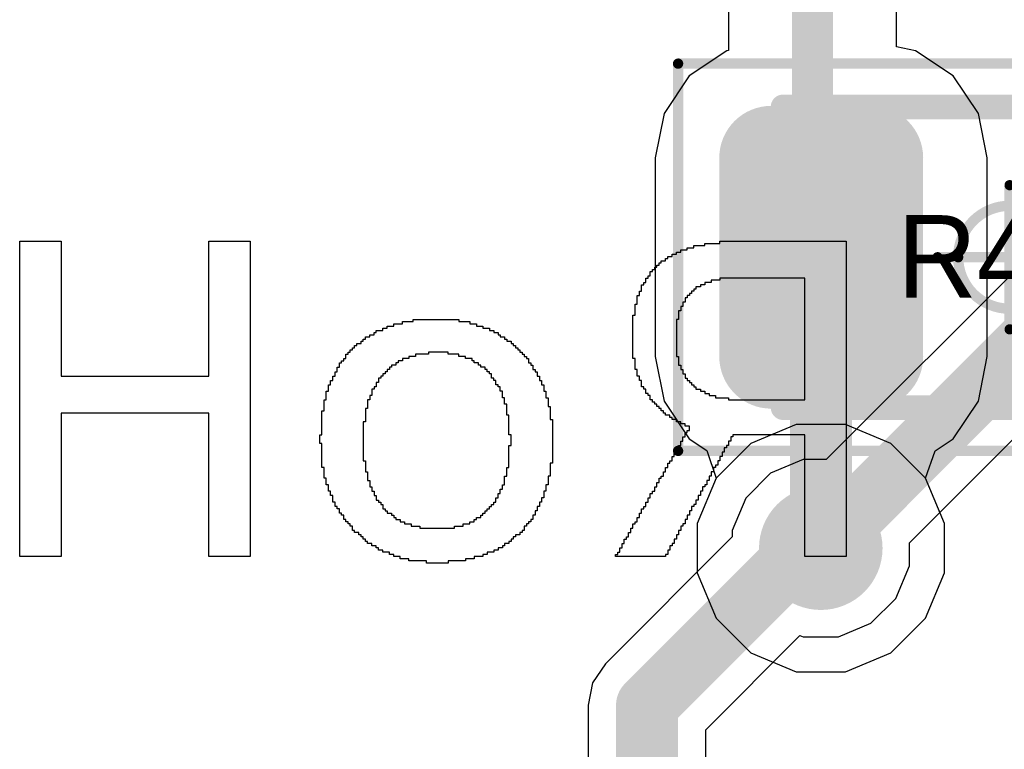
# Model space of a CAD drawing. Header units: millimetres. Extents: x -0.08 to 3.17, y -0.08 to 4.88.
# Tile 219 of 256: x 1.78 to 1.97, y 3.56 to 3.7. Entities that reach past the tile are written whole.
import ezdxf

# ---------------------------------------------------------------- set-up
doc = ezdxf.new("R2010")
doc.units = ezdxf.units.MM
doc.header["$MEASUREMENT"] = 0
for name, color, linetype in [('BottomLayer', 5, 'Continuous'), ('BottomOverlay', 54, 'Continuous'), ('Mechanical13', 56, 'Continuous'), ('Mechanical15', 56, 'Continuous'), ('Mechanical2', 216, 'Continuous'), ('MidLayer1', 16, 'Continuous'), ('MidLayer2', 76, 'Continuous'), ('MultiLayer', 9, 'Continuous'), ('TopLayer', 1, 'Continuous'), ('TopPaste', 8, 'Continuous'), ('TopSolder', 216, 'Continuous'), ('ViaHoleLayer', 16, 'Continuous')]:
    doc.layers.add(name, color=color, linetype=linetype)

# ---------------------------------------------------------------- blocks, each defined once
blk = doc.blocks.new('RES_0805_473')
at = {"layer": 'Mechanical13', "const_width": 0.00472}
for points in [[(-0.04331, -0.02874), (-0.04331, 0.02874)], [(-0.04331, 0.02874), (0.04331, 0.02874)], [(0.04331, -0.02874), (0.04331, 0.02874)], [(-0.04331, -0.02874), (0.04331, -0.02874)]]:
    blk.add_lwpolyline(points, dxfattribs=at)
at = {"layer": 'Mechanical13', "const_width": 0.00236}
for points in [[(-0.04449, 0.02874, 1), (-0.04213, 0.02874, 1)], [(-0.04449, 0.02874, 1), (-0.04213, 0.02874, 1)], [(0.04213, 0.02874, 1), (0.04449, 0.02874, 1)], [(0.04213, 0.02874, 1), (0.04449, 0.02874, 1)], [(-0.04449, -0.02874, 1), (-0.04213, -0.02874, 1)], [(-0.04449, -0.02874, 1), (-0.04213, -0.02874, 1)], [(0.04213, -0.02874, 1), (0.04449, -0.02874, 1)], [(0.04213, -0.02874, 1), (0.04449, -0.02874, 1)]]:
    blk.add_lwpolyline(points, format="xyb", close=True, dxfattribs=at)
at = {"layer": 'Mechanical15', "const_width": 0.00197}
for points in [[(-0.06339, -0.03701), (-0.06339, 0.03701)], [(-0.06339, 0.03701), (0.06339, 0.03701)], [(0.06339, -0.03701), (0.06339, 0.03701)], [(0, -0.01378), (0, 0.01378)], [(-0.01378, 0), (0.01378, 0)], [(-0.06339, -0.03701), (0.06339, -0.03701)]]:
    blk.add_lwpolyline(points, dxfattribs=at)
at = {"layer": 'Mechanical15'}
for points, const_width in [([(-0.06388, 0.03701, 1), (-0.06289, 0.03701, 1)], 0.000984), ([(-0.06388, 0.03701, 1), (-0.06289, 0.03701, 1)], 0.000984), ([(0.06289, 0.03701, 1), (0.06388, 0.03701, 1)], 0.000984), ([(0.06289, 0.03701, 1), (0.06388, 0.03701, 1)], 0.000984), ([(-0.00049, 0.01378, 1), (0.00049, 0.01378, 1)], 0.000984), ([(0.00984, 0, 1), (-0.00984, 0, 1)], 0.00197), ([(-0.01427, 0, 1), (-0.01329, 0, 1)], 0.000984), ([(-0.01033, 0, 1), (-0.00935, 0, 1)], 0.000984), ([(0.00935, 0, 1), (0.01033, 0, 1)], 0.000984), ([(0.01329, 0, 1), (0.01427, 0, 1)], 0.000984), ([(-0.00049, -0.01378, 1), (0.00049, -0.01378, 1)], 0.000984), ([(-0.06388, -0.03701, 1), (-0.06289, -0.03701, 1)], 0.000984), ([(-0.06388, -0.03701, 1), (-0.06289, -0.03701, 1)], 0.000984), ([(0.06289, -0.03701, 1), (0.06388, -0.03701, 1)], 0.000984), ([(0.06289, -0.03701, 1), (0.06388, -0.03701, 1)], 0.000984)]:
    blk.add_lwpolyline(points, format="xyb", close=True, dxfattribs=dict(at, const_width=const_width))
at = {"layer": 'TopLayer', "const_width": 0.00994}
for points in [[(-0.05054, 0.019, 1), (-0.0406, 0.019, 1)], [(-0.03144, 0.019, 1), (-0.0215, 0.019, 1)], [(0.0215, 0.019, 1), (0.03144, 0.019, 1)], [(0.0406, 0.019, 1), (0.05054, 0.019, 1)], [(-0.05054, -0.019, 1), (-0.0406, -0.019, 1)], [(-0.03144, -0.019, 1), (-0.0215, -0.019, 1)], [(0.0215, -0.019, 1), (0.03144, -0.019, 1)], [(0.0406, -0.019, 1), (0.05054, -0.019, 1)]]:
    blk.add_lwpolyline(points, format="xyb", close=True, dxfattribs=at)
at = {"layer": 'TopLayer'}
for points in [[(-0.02647, 0.02894), (-0.04557, 0.02894), (-0.02647, -0.02894), (-0.04557, -0.02894)], [(0.02647, -0.02894), (0.04557, -0.02894), (0.02647, 0.02894), (0.04557, 0.02894)], [(-0.01654, 0.019), (-0.05551, 0.019), (-0.01654, -0.019), (-0.05551, -0.019)], [(0.01654, -0.019), (0.05551, -0.019), (0.01654, 0.019), (0.05551, 0.019)]]:
    blk.add_solid(points, dxfattribs=at)
at = {"layer": 'TopPaste', "const_width": 0.00994}
for points in [[(-0.05054, 0.019, 1), (-0.0406, 0.019, 1)], [(-0.03144, 0.019, 1), (-0.0215, 0.019, 1)], [(0.0215, 0.019, 1), (0.03144, 0.019, 1)], [(0.0406, 0.019, 1), (0.05054, 0.019, 1)], [(-0.05054, -0.019, 1), (-0.0406, -0.019, 1)], [(-0.03144, -0.019, 1), (-0.0215, -0.019, 1)], [(0.0215, -0.019, 1), (0.03144, -0.019, 1)], [(0.0406, -0.019, 1), (0.05054, -0.019, 1)]]:
    blk.add_lwpolyline(points, format="xyb", close=True, dxfattribs=at)
at = {"layer": 'TopPaste'}
for points in [[(-0.02647, 0.02894), (-0.04557, 0.02894), (-0.02647, -0.02894), (-0.04557, -0.02894)], [(0.02647, -0.02894), (0.04557, -0.02894), (0.02647, 0.02894), (0.04557, 0.02894)], [(-0.01654, 0.019), (-0.05551, 0.019), (-0.01654, -0.019), (-0.05551, -0.019)], [(0.01654, -0.019), (0.05551, -0.019), (0.01654, 0.019), (0.05551, 0.019)]]:
    blk.add_solid(points, dxfattribs=at)
at = {"layer": 'TopSolder', "const_width": 0.00994}
for points in [[(-0.05054, 0.019, 1), (-0.0406, 0.019, 1)], [(-0.03144, 0.019, 1), (-0.0215, 0.019, 1)], [(0.0215, 0.019, 1), (0.03144, 0.019, 1)], [(0.0406, 0.019, 1), (0.05054, 0.019, 1)], [(-0.05054, -0.019, 1), (-0.0406, -0.019, 1)], [(-0.03144, -0.019, 1), (-0.0215, -0.019, 1)], [(0.0215, -0.019, 1), (0.03144, -0.019, 1)], [(0.0406, -0.019, 1), (0.05054, -0.019, 1)]]:
    blk.add_lwpolyline(points, format="xyb", close=True, dxfattribs=at)
at = {"layer": 'TopSolder'}
for points in [[(-0.02647, 0.02894), (-0.04557, 0.02894), (-0.02647, -0.02894), (-0.04557, -0.02894)], [(0.02647, -0.02894), (0.04557, -0.02894), (0.02647, 0.02894), (0.04557, 0.02894)], [(-0.01654, 0.019), (-0.05551, 0.019), (-0.01654, -0.019), (-0.05551, -0.019)], [(0.01654, -0.019), (0.05551, -0.019), (0.01654, 0.019), (0.05551, 0.019)]]:
    blk.add_solid(points, dxfattribs=at)

msp = doc.modelspace()

# ---------------------------------------------------------------- linework, layer by layer
at = {"layer": 'BottomLayer'}
for p, q in [((1.9277, 3.62156), (1.91902, 3.61796)), ((1.9371, 3.62156), (1.9277, 3.62156)), ((1.94578, 3.61796), (1.9371, 3.62156)), ((1.91902, 3.61796), (1.91237, 3.61132)), ((1.95243, 3.61132), (1.94578, 3.61796)), ((1.91237, 3.61132), (1.90878, 3.60263)), ((1.95602, 3.60263), (1.95243, 3.61132)), ((1.90878, 3.60263), (1.90878, 3.59324)), ((1.95602, 3.59324), (1.95602, 3.60263)), ((1.90878, 3.59324), (1.91237, 3.58455)), ((1.95243, 3.58455), (1.95602, 3.59324)), ((1.91237, 3.58455), (1.91902, 3.57791)), ((1.94578, 3.57791), (1.95243, 3.58455)), ((1.91902, 3.57791), (1.9277, 3.57431)), ((1.9371, 3.57431), (1.94578, 3.57791)), ((1.9277, 3.57431), (1.9371, 3.57431))]:
    msp.add_line(p, q, dxfattribs=at)
at = {"layer": 'BottomLayer', "const_width": 0.01181}
msp.add_lwpolyline([(1.92649, 3.59793, 1), (1.9383, 3.59793, 1)], format="xyb", close=True, dxfattribs=at)
at = {"layer": 'BottomOverlay'}
for p, q in [((1.77925, 3.59633), (1.77925, 3.65661)), ((1.77925, 3.65661), (1.78715, 3.65661)), ((1.78715, 3.65661), (1.78715, 3.63084)), ((1.81542, 3.63084), (1.81542, 3.65661)), ((1.81542, 3.65661), (1.82332, 3.65661)), ((1.82332, 3.65661), (1.82332, 3.59633)), ((1.90812, 3.65537), (1.90812, 3.65578)), ((1.90812, 3.65578), (1.9102, 3.65578)), ((1.9102, 3.65578), (1.9102, 3.6562)), ((1.9102, 3.6562), (1.91311, 3.6562)), ((1.91311, 3.6562), (1.91311, 3.65661)), ((1.91311, 3.65661), (1.93722, 3.65661)), ((1.93722, 3.65661), (1.93722, 3.61088)), ((1.90313, 3.65329), (1.90313, 3.6537)), ((1.90313, 3.6537), (1.90397, 3.6537)), ((1.90397, 3.6537), (1.90397, 3.65412)), ((1.90397, 3.65412), (1.9048, 3.65412)), ((1.9048, 3.65412), (1.9048, 3.65453)), ((1.9048, 3.65453), (1.90563, 3.65453)), ((1.90563, 3.65453), (1.90563, 3.65495)), ((1.90563, 3.65495), (1.90688, 3.65495)), ((1.90688, 3.65495), (1.90688, 3.65537)), ((1.90688, 3.65537), (1.90812, 3.65537)), ((1.90064, 3.65121), (1.90064, 3.65162)), ((1.90064, 3.65162), (1.90106, 3.65162)), ((1.90106, 3.65162), (1.90106, 3.65204)), ((1.90106, 3.65204), (1.90147, 3.65204)), ((1.90147, 3.65204), (1.90147, 3.65246)), ((1.90147, 3.65246), (1.90189, 3.65246)), ((1.90189, 3.65246), (1.90189, 3.65287)), ((1.90189, 3.65287), (1.90272, 3.65287)), ((1.90272, 3.65287), (1.90272, 3.65329)), ((1.90272, 3.65329), (1.90313, 3.65329)), ((1.89939, 3.64955), (1.89939, 3.64996)), ((1.89939, 3.64996), (1.89981, 3.64996)), ((1.89981, 3.64996), (1.89981, 3.65079)), ((1.89981, 3.65079), (1.90022, 3.65079)), ((1.90022, 3.65079), (1.90022, 3.65121)), ((1.90022, 3.65121), (1.90064, 3.65121)), ((1.89815, 3.64705), (1.89815, 3.6483)), ((1.89815, 3.6483), (1.89856, 3.6483)), ((1.89856, 3.6483), (1.89856, 3.64871)), ((1.89856, 3.64871), (1.89898, 3.64871)), ((1.89898, 3.64871), (1.89898, 3.64955)), ((1.89898, 3.64955), (1.89939, 3.64955)), ((1.90895, 3.64788), (1.90854, 3.64788)), ((1.90854, 3.64788), (1.90854, 3.64747)), ((1.90937, 3.64788), (1.90895, 3.64788)), ((1.9102, 3.6483), (1.90937, 3.6483)), ((1.90937, 3.6483), (1.90937, 3.64788)), ((1.91145, 3.64871), (1.9102, 3.64871)), ((1.9102, 3.64871), (1.9102, 3.6483)), ((1.91311, 3.64913), (1.91145, 3.64913)), ((1.91145, 3.64913), (1.91145, 3.64871)), ((1.92932, 3.64955), (1.91311, 3.64955)), ((1.91311, 3.64955), (1.91311, 3.64913)), ((1.92932, 3.62627), (1.92932, 3.64955)), ((1.89731, 3.64456), (1.89731, 3.64622)), ((1.89731, 3.64622), (1.89773, 3.64622)), ((1.89773, 3.64622), (1.89773, 3.64705)), ((1.89773, 3.64705), (1.89815, 3.64705)), ((1.90729, 3.64622), (1.90688, 3.64622)), ((1.90688, 3.64622), (1.90688, 3.6458)), ((1.90771, 3.64664), (1.90729, 3.64664)), ((1.90729, 3.64664), (1.90729, 3.64622)), ((1.90812, 3.64705), (1.90771, 3.64705)), ((1.90771, 3.64705), (1.90771, 3.64664)), ((1.90854, 3.64747), (1.90812, 3.64747)), ((1.90812, 3.64747), (1.90812, 3.64705)), ((1.8969, 3.64248), (1.8969, 3.64456)), ((1.8969, 3.64456), (1.89731, 3.64456)), ((1.90604, 3.64414), (1.90563, 3.64414)), ((1.90563, 3.64414), (1.90563, 3.64331)), ((1.90646, 3.64497), (1.90604, 3.64497)), ((1.90604, 3.64497), (1.90604, 3.64414)), ((1.90688, 3.6458), (1.90646, 3.6458)), ((1.90646, 3.6458), (1.90646, 3.64497)), ((1.89648, 3.63416), (1.89648, 3.64248)), ((1.89648, 3.64248), (1.8969, 3.64248)), ((1.90563, 3.64331), (1.90521, 3.64331)), ((1.90521, 3.64331), (1.90521, 3.64165)), ((1.84951, 3.63998), (1.84951, 3.6404)), ((1.84951, 3.6404), (1.85075, 3.6404)), ((1.85075, 3.6404), (1.85075, 3.64082)), ((1.85075, 3.64082), (1.85242, 3.64082)), ((1.85242, 3.64082), (1.85242, 3.64123)), ((1.85242, 3.64123), (1.8545, 3.64123)), ((1.8545, 3.64123), (1.8545, 3.64165)), ((1.8545, 3.64165), (1.85865, 3.64165)), ((1.85865, 3.64165), (1.85907, 3.64165)), ((1.85907, 3.64165), (1.86323, 3.64165)), ((1.86323, 3.64165), (1.86323, 3.64123)), ((1.86323, 3.64123), (1.8653, 3.64123)), ((1.8653, 3.64123), (1.8653, 3.64082)), ((1.8653, 3.64082), (1.86655, 3.64082)), ((1.86655, 3.64082), (1.86655, 3.6404)), ((1.86655, 3.6404), (1.8678, 3.6404)), ((1.8678, 3.6404), (1.8678, 3.63998)), ((1.90521, 3.64165), (1.9048, 3.64165)), ((1.9048, 3.64165), (1.9048, 3.63458)), ((1.84618, 3.63832), (1.84618, 3.63874)), ((1.84618, 3.63874), (1.84701, 3.63874)), ((1.84701, 3.63874), (1.84701, 3.63915)), ((1.84701, 3.63915), (1.84743, 3.63915)), ((1.84743, 3.63915), (1.84743, 3.63957)), ((1.84743, 3.63957), (1.84868, 3.63957)), ((1.84868, 3.63957), (1.84868, 3.63998)), ((1.84868, 3.63998), (1.84951, 3.63998)), ((1.8678, 3.63998), (1.86905, 3.63998)), ((1.86905, 3.63998), (1.86905, 3.63957)), ((1.86905, 3.63957), (1.86988, 3.63957)), ((1.86988, 3.63957), (1.86988, 3.63915)), ((1.86988, 3.63915), (1.87071, 3.63915)), ((1.87071, 3.63915), (1.87071, 3.63874)), ((1.87071, 3.63874), (1.87112, 3.63874)), ((1.87112, 3.63874), (1.87112, 3.63832)), ((1.84327, 3.63624), (1.84327, 3.63666)), ((1.84327, 3.63666), (1.84369, 3.63666)), ((1.84369, 3.63666), (1.84369, 3.63707)), ((1.84369, 3.63707), (1.84452, 3.63707)), ((1.84452, 3.63707), (1.84452, 3.63749)), ((1.84452, 3.63749), (1.84493, 3.63749)), ((1.84493, 3.63749), (1.84493, 3.63791)), ((1.84493, 3.63791), (1.84535, 3.63791)), ((1.84535, 3.63791), (1.84535, 3.63832)), ((1.84535, 3.63832), (1.84618, 3.63832)), ((1.87112, 3.63832), (1.87196, 3.63832)), ((1.87196, 3.63832), (1.87196, 3.63791)), ((1.87196, 3.63791), (1.87237, 3.63791)), ((1.87237, 3.63791), (1.87237, 3.63749)), ((1.87237, 3.63749), (1.8732, 3.63749)), ((1.8732, 3.63749), (1.8732, 3.63707)), ((1.8732, 3.63707), (1.87362, 3.63707)), ((1.87362, 3.63707), (1.87362, 3.63666)), ((1.87362, 3.63666), (1.87403, 3.63666)), ((1.87403, 3.63666), (1.87403, 3.63624)), ((1.84161, 3.63416), (1.84161, 3.635)), ((1.84161, 3.635), (1.84202, 3.635)), ((1.84202, 3.635), (1.84202, 3.63541)), ((1.84202, 3.63541), (1.84244, 3.63541)), ((1.84244, 3.63541), (1.84244, 3.63583)), ((1.84244, 3.63583), (1.84286, 3.63583)), ((1.84286, 3.63583), (1.84286, 3.63624)), ((1.84286, 3.63624), (1.84327, 3.63624)), ((1.85741, 3.635), (1.85491, 3.635)), ((1.85491, 3.635), (1.85491, 3.63458)), ((1.86115, 3.63541), (1.85741, 3.63541)), ((1.85741, 3.63541), (1.85741, 3.635)), ((1.86115, 3.635), (1.86115, 3.63541)), ((1.86323, 3.635), (1.86115, 3.635)), ((1.86323, 3.63458), (1.86323, 3.635)), ((1.87403, 3.63624), (1.87445, 3.63624)), ((1.87445, 3.63624), (1.87445, 3.63583)), ((1.87445, 3.63583), (1.87487, 3.63583)), ((1.87487, 3.63583), (1.87487, 3.63541)), ((1.87487, 3.63541), (1.87528, 3.63541)), ((1.87528, 3.63541), (1.87528, 3.635)), ((1.87528, 3.635), (1.8757, 3.635)), ((1.8757, 3.635), (1.8757, 3.63458)), ((1.84036, 3.6325), (1.84036, 3.63333)), ((1.84036, 3.63333), (1.84078, 3.63333)), ((1.84078, 3.63333), (1.84078, 3.63375)), ((1.84078, 3.63375), (1.84119, 3.63375)), ((1.84119, 3.63375), (1.84119, 3.63416)), ((1.84119, 3.63416), (1.84161, 3.63416)), ((1.85117, 3.63292), (1.85034, 3.63292)), ((1.85034, 3.63292), (1.85034, 3.6325)), ((1.85159, 3.63333), (1.85117, 3.63333)), ((1.85117, 3.63333), (1.85117, 3.63292)), ((1.85242, 3.63375), (1.85159, 3.63375)), ((1.85159, 3.63375), (1.85159, 3.63333)), ((1.85366, 3.63416), (1.85242, 3.63416)), ((1.85242, 3.63416), (1.85242, 3.63375)), ((1.85491, 3.63458), (1.85366, 3.63458)), ((1.85366, 3.63458), (1.85366, 3.63416)), ((1.86447, 3.63458), (1.86323, 3.63458)), ((1.86447, 3.63416), (1.86447, 3.63458)), ((1.86572, 3.63416), (1.86447, 3.63416)), ((1.86572, 3.63375), (1.86572, 3.63416)), ((1.86614, 3.63375), (1.86572, 3.63375)), ((1.86614, 3.63333), (1.86614, 3.63375)), ((1.86697, 3.63333), (1.86614, 3.63333)), ((1.86697, 3.63292), (1.86697, 3.63333)), ((1.86738, 3.63292), (1.86697, 3.63292)), ((1.86738, 3.6325), (1.86738, 3.63292)), ((1.8757, 3.63458), (1.87611, 3.63458)), ((1.87611, 3.63458), (1.87611, 3.63416)), ((1.87611, 3.63416), (1.87653, 3.63416)), ((1.87653, 3.63416), (1.87653, 3.63333)), ((1.87653, 3.63333), (1.87694, 3.63333)), ((1.87694, 3.63333), (1.87694, 3.63292)), ((1.87694, 3.63292), (1.87736, 3.63292)), ((1.87736, 3.63292), (1.87736, 3.63209)), ((1.8969, 3.63416), (1.89648, 3.63416)), ((1.8969, 3.63209), (1.8969, 3.63416)), ((1.9048, 3.63458), (1.90521, 3.63458)), ((1.90521, 3.63458), (1.90521, 3.63292)), ((1.90521, 3.63292), (1.90563, 3.63292)), ((1.90563, 3.63292), (1.90563, 3.63209)), ((1.83953, 3.63084), (1.83953, 3.63167)), ((1.83953, 3.63167), (1.83995, 3.63167)), ((1.83995, 3.63167), (1.83995, 3.6325)), ((1.83995, 3.6325), (1.84036, 3.6325)), ((1.84909, 3.63125), (1.84868, 3.63125)), ((1.84868, 3.63125), (1.84868, 3.63084)), ((1.84951, 3.63167), (1.84909, 3.63167)), ((1.84909, 3.63167), (1.84909, 3.63125)), ((1.84992, 3.63209), (1.84951, 3.63209)), ((1.84951, 3.63209), (1.84951, 3.63167)), ((1.85034, 3.6325), (1.84992, 3.6325)), ((1.84992, 3.6325), (1.84992, 3.63209)), ((1.86821, 3.6325), (1.86738, 3.6325)), ((1.86821, 3.63209), (1.86821, 3.6325)), ((1.86863, 3.63209), (1.86821, 3.63209)), ((1.86863, 3.63167), (1.86863, 3.63209)), ((1.86905, 3.63167), (1.86863, 3.63167)), ((1.86905, 3.63125), (1.86905, 3.63167)), ((1.86946, 3.63125), (1.86905, 3.63125)), ((1.86946, 3.63042), (1.86946, 3.63125)), ((1.87736, 3.63209), (1.87778, 3.63209)), ((1.87778, 3.63209), (1.87778, 3.63167)), ((1.87778, 3.63167), (1.87819, 3.63167)), ((1.87819, 3.63167), (1.87819, 3.63084)), ((1.89731, 3.63209), (1.8969, 3.63209)), ((1.89731, 3.63084), (1.89731, 3.63209)), ((1.90563, 3.63209), (1.90604, 3.63209)), ((1.90604, 3.63209), (1.90604, 3.63125)), ((1.90604, 3.63125), (1.90646, 3.63125)), ((1.90646, 3.63125), (1.90646, 3.63042)), ((1.78715, 3.63084), (1.81542, 3.63084)), ((1.83828, 3.62793), (1.83828, 3.62918)), ((1.83828, 3.62918), (1.8387, 3.62918)), ((1.8387, 3.62918), (1.8387, 3.63001)), ((1.8387, 3.63001), (1.83911, 3.63001)), ((1.83911, 3.63001), (1.83911, 3.63084)), ((1.83911, 3.63084), (1.83953, 3.63084)), ((1.84784, 3.62959), (1.84743, 3.62959)), ((1.84743, 3.62959), (1.84743, 3.62876)), ((1.84826, 3.63042), (1.84784, 3.63042)), ((1.84784, 3.63042), (1.84784, 3.62959)), ((1.84868, 3.63084), (1.84826, 3.63084)), ((1.84826, 3.63084), (1.84826, 3.63042)), ((1.86988, 3.63042), (1.86946, 3.63042)), ((1.86988, 3.63001), (1.86988, 3.63042)), ((1.87029, 3.63001), (1.86988, 3.63001)), ((1.87029, 3.62918), (1.87029, 3.63001)), ((1.87071, 3.62918), (1.87029, 3.62918)), ((1.87071, 3.62876), (1.87071, 3.62918)), ((1.87819, 3.63084), (1.87861, 3.63084)), ((1.87861, 3.63084), (1.87861, 3.63001)), ((1.87861, 3.63001), (1.87902, 3.63001)), ((1.87902, 3.63001), (1.87902, 3.62918)), ((1.87902, 3.62918), (1.87944, 3.62918)), ((1.87944, 3.62918), (1.87944, 3.62793)), ((1.89773, 3.63084), (1.89731, 3.63084)), ((1.89773, 3.63001), (1.89773, 3.63084)), ((1.89815, 3.63001), (1.89773, 3.63001)), ((1.89815, 3.62876), (1.89815, 3.63001)), ((1.90646, 3.63042), (1.90688, 3.63042)), ((1.90688, 3.63042), (1.90688, 3.63001)), ((1.90688, 3.63001), (1.90729, 3.63001)), ((1.90729, 3.63001), (1.90729, 3.62959)), ((1.90729, 3.62959), (1.90771, 3.62959)), ((1.90771, 3.62959), (1.90771, 3.62918)), ((1.90771, 3.62918), (1.90812, 3.62918)), ((1.90812, 3.62918), (1.90812, 3.62876)), ((1.83787, 3.62627), (1.83787, 3.62793)), ((1.83787, 3.62793), (1.83828, 3.62793)), ((1.84701, 3.62834), (1.8466, 3.62834)), ((1.8466, 3.62834), (1.8466, 3.6271)), ((1.84743, 3.62876), (1.84701, 3.62876)), ((1.84701, 3.62876), (1.84701, 3.62834)), ((1.87112, 3.62876), (1.87071, 3.62876)), ((1.87112, 3.62793), (1.87112, 3.62876)), ((1.87154, 3.62793), (1.87112, 3.62793)), ((1.87154, 3.62668), (1.87154, 3.62793)), ((1.87944, 3.62793), (1.87985, 3.62793)), ((1.87985, 3.62793), (1.87985, 3.62668)), ((1.89856, 3.62876), (1.89815, 3.62876)), ((1.89856, 3.62834), (1.89856, 3.62876)), ((1.89898, 3.62834), (1.89856, 3.62834)), ((1.89898, 3.62751), (1.89898, 3.62834)), ((1.89939, 3.62751), (1.89898, 3.62751)), ((1.89939, 3.6271), (1.89939, 3.62751)), ((1.90812, 3.62876), (1.90854, 3.62876)), ((1.90854, 3.62876), (1.90854, 3.62834)), ((1.90854, 3.62834), (1.90937, 3.62834)), ((1.90937, 3.62834), (1.90937, 3.62793)), ((1.90937, 3.62793), (1.9102, 3.62793)), ((1.9102, 3.62793), (1.9102, 3.62751)), ((1.9102, 3.62751), (1.91103, 3.62751)), ((1.91103, 3.62751), (1.91103, 3.6271)), ((1.83745, 3.62419), (1.83745, 3.62627)), ((1.83745, 3.62627), (1.83787, 3.62627)), ((1.84618, 3.62627), (1.84577, 3.62627)), ((1.84577, 3.62627), (1.84577, 3.6246)), ((1.8466, 3.6271), (1.84618, 3.6271)), ((1.84618, 3.6271), (1.84618, 3.62627)), ((1.87196, 3.62668), (1.87154, 3.62668)), ((1.87196, 3.62543), (1.87196, 3.62668)), ((1.87237, 3.62543), (1.87196, 3.62543)), ((1.87237, 3.62336), (1.87237, 3.62543)), ((1.87985, 3.62668), (1.88027, 3.62668)), ((1.88027, 3.62668), (1.88027, 3.62502)), ((1.89981, 3.6271), (1.89939, 3.6271)), ((1.89981, 3.62627), (1.89981, 3.6271)), ((1.90022, 3.62627), (1.89981, 3.62627)), ((1.90022, 3.62585), (1.90022, 3.62627)), ((1.90064, 3.62585), (1.90022, 3.62585)), ((1.90064, 3.62543), (1.90064, 3.62585)), ((1.90106, 3.62543), (1.90064, 3.62543)), ((1.90106, 3.62502), (1.90106, 3.62543)), ((1.91103, 3.6271), (1.91228, 3.6271)), ((1.91228, 3.6271), (1.91228, 3.62668)), ((1.91228, 3.62668), (1.91477, 3.62668)), ((1.91477, 3.62668), (1.91477, 3.62627)), ((1.91477, 3.62627), (1.92932, 3.62627)), ((1.81542, 3.62377), (1.78715, 3.62377)), ((1.78715, 3.62377), (1.78715, 3.61047)), ((1.81542, 3.59633), (1.81542, 3.62377)), ((1.83704, 3.61961), (1.83704, 3.62419)), ((1.83704, 3.62419), (1.83745, 3.62419)), ((1.84577, 3.6246), (1.84535, 3.6246)), ((1.84535, 3.6246), (1.84535, 3.62211)), ((1.88027, 3.62502), (1.88069, 3.62502)), ((1.88069, 3.62502), (1.88069, 3.62252)), ((1.90147, 3.62502), (1.90106, 3.62502)), ((1.90147, 3.6246), (1.90147, 3.62502)), ((1.90189, 3.6246), (1.90147, 3.6246)), ((1.90189, 3.62419), (1.90189, 3.6246)), ((1.9023, 3.62419), (1.90189, 3.62419)), ((1.9023, 3.62377), (1.9023, 3.62419)), ((1.90272, 3.62377), (1.9023, 3.62377)), ((1.90272, 3.62336), (1.90272, 3.62377)), ((1.84535, 3.62211), (1.84493, 3.62211)), ((1.84493, 3.62211), (1.84493, 3.61463)), ((1.87279, 3.62336), (1.87237, 3.62336)), ((1.87279, 3.61961), (1.87279, 3.62336)), ((1.88069, 3.62252), (1.8811, 3.62252)), ((1.8811, 3.62252), (1.8811, 3.61421)), ((1.90355, 3.62336), (1.90272, 3.62336)), ((1.90355, 3.62294), (1.90355, 3.62336)), ((1.90397, 3.62294), (1.90355, 3.62294)), ((1.90397, 3.62252), (1.90397, 3.62294)), ((1.9048, 3.62252), (1.90397, 3.62252)), ((1.9048, 3.62211), (1.9048, 3.62252)), ((1.90563, 3.62211), (1.9048, 3.62211)), ((1.90563, 3.62169), (1.90563, 3.62211)), ((1.90646, 3.62169), (1.90563, 3.62169)), ((1.90646, 3.62128), (1.90646, 3.62169)), ((1.83662, 3.61795), (1.83662, 3.61961)), ((1.83662, 3.61961), (1.83704, 3.61961)), ((1.8732, 3.61961), (1.87279, 3.61961)), ((1.8732, 3.61754), (1.8732, 3.61961)), ((1.90729, 3.62128), (1.90646, 3.62128)), ((1.90646, 3.6192), (1.90646, 3.62003)), ((1.90646, 3.62003), (1.90688, 3.62003)), ((1.90688, 3.62003), (1.90688, 3.62045)), ((1.90688, 3.62045), (1.90729, 3.62045)), ((1.90729, 3.62045), (1.90729, 3.62128)), ((1.92932, 3.61961), (1.91561, 3.61961)), ((1.91561, 3.61961), (1.91561, 3.6192)), ((1.92932, 3.59633), (1.92932, 3.61961)), ((1.83704, 3.61795), (1.83662, 3.61795)), ((1.83704, 3.61338), (1.83704, 3.61795)), ((1.90563, 3.61754), (1.90563, 3.61837)), ((1.90563, 3.61837), (1.90604, 3.61837)), ((1.90604, 3.61837), (1.90604, 3.6192)), ((1.90604, 3.6192), (1.90646, 3.6192)), ((1.91519, 3.61837), (1.91477, 3.61837)), ((1.91477, 3.61837), (1.91477, 3.61754)), ((1.91561, 3.6192), (1.91519, 3.6192)), ((1.91519, 3.6192), (1.91519, 3.61837)), ((1.87279, 3.61338), (1.87279, 3.61754)), ((1.87279, 3.61754), (1.8732, 3.61754)), ((1.90438, 3.61546), (1.90438, 3.61629)), ((1.90438, 3.61629), (1.9048, 3.61629)), ((1.9048, 3.61629), (1.9048, 3.61712)), ((1.9048, 3.61712), (1.90521, 3.61712)), ((1.90521, 3.61712), (1.90521, 3.61754)), ((1.90521, 3.61754), (1.90563, 3.61754)), ((1.91394, 3.61629), (1.91353, 3.61629)), ((1.91353, 3.61629), (1.91353, 3.61546)), ((1.91436, 3.61712), (1.91394, 3.61712)), ((1.91394, 3.61712), (1.91394, 3.61629)), ((1.91477, 3.61754), (1.91436, 3.61754)), ((1.91436, 3.61754), (1.91436, 3.61712)), ((1.84493, 3.61463), (1.84535, 3.61463)), ((1.84535, 3.61463), (1.84535, 3.61255)), ((1.8811, 3.61421), (1.88069, 3.61421)), ((1.88069, 3.61421), (1.88069, 3.61172)), ((1.90313, 3.61338), (1.90313, 3.61421)), ((1.90313, 3.61421), (1.90355, 3.61421)), ((1.90355, 3.61421), (1.90355, 3.61463)), ((1.90355, 3.61463), (1.90397, 3.61463)), ((1.90397, 3.61463), (1.90397, 3.61546)), ((1.90397, 3.61546), (1.90438, 3.61546)), ((1.91311, 3.61463), (1.9127, 3.61463)), ((1.9127, 3.61463), (1.9127, 3.61379)), ((1.91353, 3.61546), (1.91311, 3.61546)), ((1.91311, 3.61546), (1.91311, 3.61463)), ((1.83745, 3.61338), (1.83704, 3.61338)), ((1.83745, 3.6113), (1.83745, 3.61338)), ((1.84535, 3.61255), (1.84577, 3.61255)), ((1.84577, 3.61255), (1.84577, 3.61088)), ((1.87237, 3.61338), (1.87279, 3.61338)), ((1.87237, 3.61172), (1.87237, 3.61338)), ((1.9023, 3.61172), (1.9023, 3.61255)), ((1.9023, 3.61255), (1.90272, 3.61255)), ((1.90272, 3.61255), (1.90272, 3.61338)), ((1.90272, 3.61338), (1.90313, 3.61338)), ((1.91186, 3.61255), (1.91145, 3.61255)), ((1.91145, 3.61255), (1.91145, 3.61172)), ((1.91228, 3.61338), (1.91186, 3.61338)), ((1.91186, 3.61338), (1.91186, 3.61255)), ((1.9127, 3.61379), (1.91228, 3.61379)), ((1.91228, 3.61379), (1.91228, 3.61338)), ((1.78715, 3.61047), (1.78715, 3.61005)), ((1.83787, 3.6113), (1.83745, 3.6113)), ((1.83787, 3.61005), (1.83787, 3.6113)), ((1.84577, 3.61088), (1.84618, 3.61088)), ((1.84618, 3.61088), (1.84618, 3.60964)), ((1.87196, 3.61005), (1.87196, 3.61172)), ((1.87196, 3.61172), (1.87237, 3.61172)), ((1.88069, 3.61172), (1.88027, 3.61172)), ((1.88027, 3.61172), (1.88027, 3.61005)), ((1.90106, 3.60964), (1.90106, 3.61047)), ((1.90106, 3.61047), (1.90147, 3.61047)), ((1.90147, 3.61047), (1.90147, 3.6113)), ((1.90147, 3.6113), (1.90189, 3.6113)), ((1.90189, 3.6113), (1.90189, 3.61172)), ((1.90189, 3.61172), (1.9023, 3.61172)), ((1.91103, 3.61088), (1.91062, 3.61088)), ((1.91062, 3.61088), (1.91062, 3.61005)), ((1.91145, 3.61172), (1.91103, 3.61172)), ((1.91103, 3.61172), (1.91103, 3.61088)), ((1.93722, 3.61088), (1.93722, 3.61047)), ((1.93722, 3.61047), (1.93722, 3.59633)), ((1.78715, 3.61005), (1.78715, 3.59633)), ((1.83828, 3.61005), (1.83787, 3.61005)), ((1.83828, 3.60881), (1.83828, 3.61005)), ((1.8387, 3.60881), (1.83828, 3.60881)), ((1.8387, 3.60797), (1.8387, 3.60881)), ((1.84618, 3.60964), (1.8466, 3.60964)), ((1.8466, 3.60964), (1.8466, 3.60881)), ((1.8466, 3.60881), (1.84701, 3.60881)), ((1.84701, 3.60881), (1.84701, 3.60797)), ((1.87071, 3.60756), (1.87071, 3.60839)), ((1.87071, 3.60839), (1.87112, 3.60839)), ((1.87112, 3.60839), (1.87112, 3.60922)), ((1.87112, 3.60922), (1.87154, 3.60922)), ((1.87154, 3.60922), (1.87154, 3.61005)), ((1.87154, 3.61005), (1.87196, 3.61005)), ((1.87985, 3.60881), (1.87944, 3.60881)), ((1.87944, 3.60881), (1.87944, 3.60756)), ((1.88027, 3.61005), (1.87985, 3.61005)), ((1.87985, 3.61005), (1.87985, 3.60881)), ((1.89981, 3.60756), (1.89981, 3.60839)), ((1.89981, 3.60839), (1.90022, 3.60839)), ((1.90022, 3.60839), (1.90022, 3.60881)), ((1.90022, 3.60881), (1.90064, 3.60881)), ((1.90064, 3.60881), (1.90064, 3.60964)), ((1.90064, 3.60964), (1.90106, 3.60964)), ((1.90979, 3.60881), (1.90937, 3.60881)), ((1.90937, 3.60881), (1.90937, 3.60797)), ((1.9102, 3.60964), (1.90979, 3.60964)), ((1.90979, 3.60964), (1.90979, 3.60881)), ((1.91062, 3.61005), (1.9102, 3.61005)), ((1.9102, 3.61005), (1.9102, 3.60964)), ((1.83911, 3.60797), (1.8387, 3.60797)), ((1.83911, 3.60673), (1.83911, 3.60797)), ((1.83953, 3.60673), (1.83911, 3.60673)), ((1.83953, 3.6059), (1.83953, 3.60673)), ((1.84701, 3.60797), (1.84743, 3.60797)), ((1.84743, 3.60797), (1.84743, 3.60714)), ((1.84743, 3.60714), (1.84784, 3.60714)), ((1.84784, 3.60714), (1.84784, 3.60673)), ((1.84784, 3.60673), (1.84826, 3.60673)), ((1.84826, 3.60673), (1.84826, 3.60631)), ((1.86988, 3.60631), (1.86988, 3.60673)), ((1.86988, 3.60673), (1.87029, 3.60673)), ((1.87029, 3.60673), (1.87029, 3.60756)), ((1.87029, 3.60756), (1.87071, 3.60756)), ((1.87902, 3.60673), (1.87861, 3.60673)), ((1.87861, 3.60673), (1.87861, 3.6059)), ((1.87944, 3.60756), (1.87902, 3.60756)), ((1.87902, 3.60756), (1.87902, 3.60673)), ((1.89898, 3.6059), (1.89898, 3.60673)), ((1.89898, 3.60673), (1.89939, 3.60673)), ((1.89939, 3.60673), (1.89939, 3.60756)), ((1.89939, 3.60756), (1.89981, 3.60756)), ((1.90895, 3.60714), (1.90854, 3.60714)), ((1.90854, 3.60714), (1.90854, 3.60631)), ((1.90937, 3.60797), (1.90895, 3.60797)), ((1.90895, 3.60797), (1.90895, 3.60714)), ((1.83995, 3.6059), (1.83953, 3.6059)), ((1.83995, 3.60548), (1.83995, 3.6059)), ((1.84036, 3.60548), (1.83995, 3.60548)), ((1.84036, 3.60465), (1.84036, 3.60548)), ((1.84078, 3.60465), (1.84036, 3.60465)), ((1.84078, 3.60423), (1.84078, 3.60465)), ((1.84826, 3.60631), (1.84868, 3.60631)), ((1.84868, 3.60631), (1.84868, 3.60548)), ((1.84868, 3.60548), (1.84909, 3.60548)), ((1.84909, 3.60548), (1.84909, 3.60506)), ((1.84909, 3.60506), (1.84951, 3.60506)), ((1.84951, 3.60506), (1.84951, 3.60465)), ((1.84951, 3.60465), (1.85034, 3.60465)), ((1.85034, 3.60465), (1.85034, 3.60423)), ((1.8678, 3.60423), (1.8678, 3.60465)), ((1.8678, 3.60465), (1.86821, 3.60465)), ((1.86821, 3.60465), (1.86821, 3.60506)), ((1.86821, 3.60506), (1.86863, 3.60506)), ((1.86863, 3.60506), (1.86863, 3.60548)), ((1.86863, 3.60548), (1.86905, 3.60548)), ((1.86905, 3.60548), (1.86905, 3.6059)), ((1.86905, 3.6059), (1.86946, 3.6059)), ((1.86946, 3.6059), (1.86946, 3.60631)), ((1.86946, 3.60631), (1.86988, 3.60631)), ((1.87819, 3.60506), (1.87778, 3.60506)), ((1.87778, 3.60506), (1.87778, 3.60423)), ((1.87861, 3.6059), (1.87819, 3.6059)), ((1.87819, 3.6059), (1.87819, 3.60506)), ((1.89773, 3.60382), (1.89773, 3.60465)), ((1.89773, 3.60465), (1.89815, 3.60465)), ((1.89815, 3.60465), (1.89815, 3.60548)), ((1.89815, 3.60548), (1.89856, 3.60548)), ((1.89856, 3.60548), (1.89856, 3.6059)), ((1.89856, 3.6059), (1.89898, 3.6059)), ((1.90771, 3.60506), (1.90729, 3.60506)), ((1.90729, 3.60506), (1.90729, 3.60423)), ((1.90812, 3.6059), (1.90771, 3.6059)), ((1.90771, 3.6059), (1.90771, 3.60506)), ((1.90854, 3.60631), (1.90812, 3.60631)), ((1.90812, 3.60631), (1.90812, 3.6059)), ((1.84119, 3.60423), (1.84078, 3.60423)), ((1.84119, 3.6034), (1.84119, 3.60423)), ((1.84161, 3.6034), (1.84119, 3.6034)), ((1.84161, 3.60299), (1.84161, 3.6034)), ((1.84202, 3.60299), (1.84161, 3.60299)), ((1.84202, 3.60257), (1.84202, 3.60299)), ((1.85034, 3.60423), (1.85075, 3.60423)), ((1.85075, 3.60423), (1.85075, 3.60382)), ((1.85075, 3.60382), (1.85117, 3.60382)), ((1.85117, 3.60382), (1.85117, 3.6034)), ((1.85117, 3.6034), (1.852, 3.6034)), ((1.852, 3.6034), (1.852, 3.60299)), ((1.852, 3.60299), (1.85283, 3.60299)), ((1.85283, 3.60299), (1.85283, 3.60257)), ((1.8653, 3.60257), (1.8653, 3.60299)), ((1.8653, 3.60299), (1.86614, 3.60299)), ((1.86614, 3.60299), (1.86614, 3.6034)), ((1.86614, 3.6034), (1.86655, 3.6034)), ((1.86655, 3.6034), (1.86655, 3.60382)), ((1.86655, 3.60382), (1.86738, 3.60382)), ((1.86738, 3.60382), (1.86738, 3.60423)), ((1.86738, 3.60423), (1.8678, 3.60423)), ((1.87694, 3.60299), (1.87653, 3.60299)), ((1.87653, 3.60299), (1.87653, 3.60257)), ((1.87736, 3.6034), (1.87694, 3.6034)), ((1.87694, 3.6034), (1.87694, 3.60299)), ((1.87778, 3.60423), (1.87736, 3.60423)), ((1.87736, 3.60423), (1.87736, 3.6034)), ((1.8969, 3.60257), (1.8969, 3.60299)), ((1.8969, 3.60299), (1.89731, 3.60299)), ((1.89731, 3.60299), (1.89731, 3.60382)), ((1.89731, 3.60382), (1.89773, 3.60382)), ((1.90688, 3.6034), (1.90646, 3.6034)), ((1.90646, 3.6034), (1.90646, 3.60257)), ((1.90729, 3.60423), (1.90688, 3.60423)), ((1.90688, 3.60423), (1.90688, 3.6034)), ((1.84244, 3.60257), (1.84202, 3.60257)), ((1.84244, 3.60215), (1.84244, 3.60257)), ((1.84286, 3.60215), (1.84244, 3.60215)), ((1.84286, 3.60132), (1.84286, 3.60215)), ((1.84327, 3.60132), (1.84286, 3.60132)), ((1.84327, 3.60091), (1.84327, 3.60132)), ((1.8441, 3.60091), (1.84327, 3.60091)), ((1.8441, 3.60049), (1.8441, 3.60091)), ((1.85283, 3.60257), (1.85408, 3.60257)), ((1.85408, 3.60257), (1.85408, 3.60215)), ((1.85408, 3.60215), (1.85574, 3.60215)), ((1.85574, 3.60215), (1.85574, 3.60174)), ((1.85574, 3.60174), (1.86239, 3.60174)), ((1.86239, 3.60174), (1.86239, 3.60215)), ((1.86239, 3.60215), (1.86406, 3.60215)), ((1.86406, 3.60215), (1.86406, 3.60257)), ((1.86406, 3.60257), (1.8653, 3.60257)), ((1.87528, 3.60091), (1.87487, 3.60091)), ((1.87487, 3.60091), (1.87487, 3.60049)), ((1.8757, 3.60132), (1.87528, 3.60132)), ((1.87528, 3.60132), (1.87528, 3.60091)), ((1.87611, 3.60215), (1.8757, 3.60215)), ((1.8757, 3.60215), (1.8757, 3.60132)), ((1.87653, 3.60257), (1.87611, 3.60257)), ((1.87611, 3.60257), (1.87611, 3.60215)), ((1.89565, 3.60008), (1.89565, 3.60091)), ((1.89565, 3.60091), (1.89607, 3.60091)), ((1.89607, 3.60091), (1.89607, 3.60174)), ((1.89607, 3.60174), (1.89648, 3.60174)), ((1.89648, 3.60174), (1.89648, 3.60257)), ((1.89648, 3.60257), (1.8969, 3.60257)), ((1.90563, 3.60132), (1.90521, 3.60132)), ((1.90521, 3.60132), (1.90521, 3.60049)), ((1.90604, 3.60215), (1.90563, 3.60215)), ((1.90563, 3.60215), (1.90563, 3.60132)), ((1.90646, 3.60257), (1.90604, 3.60257)), ((1.90604, 3.60257), (1.90604, 3.60215)), ((1.84452, 3.60049), (1.8441, 3.60049)), ((1.84452, 3.60008), (1.84452, 3.60049)), ((1.84493, 3.60008), (1.84452, 3.60008)), ((1.84493, 3.59966), (1.84493, 3.60008)), ((1.84535, 3.59966), (1.84493, 3.59966)), ((1.84535, 3.59924), (1.84535, 3.59966)), ((1.84577, 3.59924), (1.84535, 3.59924)), ((1.84577, 3.59883), (1.84577, 3.59924)), ((1.8732, 3.59924), (1.87279, 3.59924)), ((1.87279, 3.59924), (1.87279, 3.59883)), ((1.87362, 3.59966), (1.8732, 3.59966)), ((1.8732, 3.59966), (1.8732, 3.59924)), ((1.87403, 3.60008), (1.87362, 3.60008)), ((1.87362, 3.60008), (1.87362, 3.59966)), ((1.87487, 3.60049), (1.87403, 3.60049)), ((1.87403, 3.60049), (1.87403, 3.60008)), ((1.89482, 3.59883), (1.89482, 3.59966)), ((1.89482, 3.59966), (1.89524, 3.59966)), ((1.89524, 3.59966), (1.89524, 3.60008)), ((1.89524, 3.60008), (1.89565, 3.60008)), ((1.9048, 3.59966), (1.90438, 3.59966)), ((1.90438, 3.59966), (1.90438, 3.59883)), ((1.90521, 3.60049), (1.9048, 3.60049)), ((1.9048, 3.60049), (1.9048, 3.59966)), ((1.8466, 3.59883), (1.84577, 3.59883)), ((1.8466, 3.59841), (1.8466, 3.59883)), ((1.84743, 3.59841), (1.8466, 3.59841)), ((1.84743, 3.598), (1.84743, 3.59841)), ((1.84784, 3.598), (1.84743, 3.598)), ((1.84784, 3.59758), (1.84784, 3.598)), ((1.84868, 3.59758), (1.84784, 3.59758)), ((1.84868, 3.59717), (1.84868, 3.59758)), ((1.84992, 3.59717), (1.84868, 3.59717)), ((1.84992, 3.59675), (1.84992, 3.59717)), ((1.86988, 3.59717), (1.86863, 3.59717)), ((1.86863, 3.59717), (1.86863, 3.59675)), ((1.87071, 3.59758), (1.86988, 3.59758)), ((1.86988, 3.59758), (1.86988, 3.59717)), ((1.87154, 3.598), (1.87071, 3.598)), ((1.87071, 3.598), (1.87071, 3.59758)), ((1.87196, 3.59841), (1.87154, 3.59841)), ((1.87154, 3.59841), (1.87154, 3.598)), ((1.87279, 3.59883), (1.87196, 3.59883)), ((1.87196, 3.59883), (1.87196, 3.59841)), ((1.89357, 3.59675), (1.89357, 3.59717)), ((1.89357, 3.59717), (1.89399, 3.59717)), ((1.89399, 3.59717), (1.89399, 3.598)), ((1.89399, 3.598), (1.8944, 3.598)), ((1.8944, 3.598), (1.8944, 3.59883)), ((1.8944, 3.59883), (1.89482, 3.59883)), ((1.90355, 3.59758), (1.90313, 3.59758)), ((1.90313, 3.59758), (1.90313, 3.59675)), ((1.90397, 3.59841), (1.90355, 3.59841)), ((1.90355, 3.59841), (1.90355, 3.59758)), ((1.90438, 3.59883), (1.90397, 3.59883)), ((1.90397, 3.59883), (1.90397, 3.59841)), ((1.78715, 3.59633), (1.77925, 3.59633)), ((1.82332, 3.59633), (1.81542, 3.59633)), ((1.85075, 3.59675), (1.84992, 3.59675)), ((1.85075, 3.59633), (1.85075, 3.59675)), ((1.852, 3.59633), (1.85075, 3.59633)), ((1.852, 3.59592), (1.852, 3.59633)), ((1.85366, 3.59592), (1.852, 3.59592)), ((1.85366, 3.5955), (1.85366, 3.59592)), ((1.85699, 3.5955), (1.85366, 3.5955)), ((1.85699, 3.59509), (1.85699, 3.5955)), ((1.86447, 3.5955), (1.86115, 3.5955)), ((1.86115, 3.5955), (1.86115, 3.59509)), ((1.86614, 3.59592), (1.86447, 3.59592)), ((1.86447, 3.59592), (1.86447, 3.5955)), ((1.8678, 3.59633), (1.86614, 3.59633)), ((1.86614, 3.59633), (1.86614, 3.59592)), ((1.86863, 3.59675), (1.8678, 3.59675)), ((1.8678, 3.59675), (1.8678, 3.59633)), ((1.89316, 3.59633), (1.89316, 3.59675)), ((1.89316, 3.59675), (1.89357, 3.59675)), ((1.90272, 3.59633), (1.89316, 3.59633)), ((1.90313, 3.59675), (1.90272, 3.59675)), ((1.90272, 3.59675), (1.90272, 3.59633)), ((1.93722, 3.59633), (1.92932, 3.59633)), ((1.86115, 3.59509), (1.85699, 3.59509))]:
    msp.add_line(p, q, dxfattribs=at)
at = {"layer": 'MidLayer1'}
for p, q in [((1.9277, 3.62156), (1.91902, 3.61796)), ((1.9371, 3.62156), (1.9277, 3.62156)), ((1.94578, 3.61796), (1.9371, 3.62156)), ((1.91902, 3.61796), (1.91237, 3.61132)), ((1.95243, 3.61132), (1.94578, 3.61796)), ((1.91237, 3.61132), (1.90878, 3.60263)), ((1.95602, 3.60263), (1.95243, 3.61132)), ((1.90878, 3.60263), (1.90878, 3.59324)), ((1.95602, 3.59324), (1.95602, 3.60263)), ((1.90878, 3.59324), (1.91237, 3.58455)), ((1.95243, 3.58455), (1.95602, 3.59324)), ((1.91237, 3.58455), (1.91902, 3.57791)), ((1.94578, 3.57791), (1.95243, 3.58455)), ((1.91902, 3.57791), (1.9277, 3.57431)), ((1.9371, 3.57431), (1.94578, 3.57791)), ((1.9277, 3.57431), (1.9371, 3.57431))]:
    msp.add_line(p, q, dxfattribs=at)
at = {"layer": 'MidLayer1', "const_width": 0.01181}
msp.add_lwpolyline([(1.92649, 3.59793, 1), (1.9383, 3.59793, 1)], format="xyb", close=True, dxfattribs=at)
at = {"layer": 'MidLayer2'}
for p, q in [((2.01549, 3.69692), (1.93343, 3.61486)), ((1.94933, 3.59897), (2.0281, 3.67774)), ((1.92903, 3.61486), (1.92281, 3.61229)), ((1.93343, 3.61486), (1.92903, 3.61486)), ((1.92281, 3.61229), (1.91805, 3.60752)), ((1.91805, 3.60752), (1.91547, 3.6013)), ((1.91547, 3.6013), (1.91547, 3.6001)), ((1.91547, 3.6001), (1.89122, 3.57584)), ((1.94933, 3.59457), (1.94933, 3.59897)), ((1.94675, 3.58834), (1.94933, 3.59457)), ((1.94199, 3.58358), (1.94675, 3.58834)), ((1.93577, 3.58101), (1.94199, 3.58358)), ((1.9104, 3.56324), (1.92842, 3.58126)), ((1.92842, 3.58126), (1.92903, 3.58101)), ((1.92903, 3.58101), (1.93577, 3.58101)), ((1.89122, 3.57584), (1.88878, 3.5722)), ((1.88878, 3.5722), (1.88793, 3.5679)), ((1.88793, 3.5679), (1.88793, 3.10682)), ((1.9104, 3.40863), (1.9104, 3.56324))]:
    msp.add_line(p, q, dxfattribs=at)
at = {"layer": 'MidLayer2', "const_width": 0.01181}
for points in [[(1.9324, 3.59793), (2.02344, 3.68898)], [(1.89917, 3.5679), (1.9292, 3.59793)], [(1.9292, 3.59793), (1.9324, 3.59793)], [(1.89917, 3.09412), (1.89917, 3.5679)]]:
    msp.add_lwpolyline(points, dxfattribs=at)
at = {"layer": 'MidLayer2'}
for points, const_width in [([(1.92649, 3.59793, 1), (1.9383, 3.59793, 1)], 0.01181), ([(1.92625, 3.59793, 1), (1.93216, 3.59793, 1)], 0.00591), ([(1.92625, 3.59793, 1), (1.93216, 3.59793, 1)], 0.00591), ([(1.92945, 3.59793, 1), (1.93535, 3.59793, 1)], 0.00591), ([(1.92945, 3.59793, 1), (1.93535, 3.59793, 1)], 0.00591), ([(1.89621, 3.5679, 1), (1.90212, 3.5679, 1)], 0.00591), ([(1.89621, 3.5679, 1), (1.90212, 3.5679, 1)], 0.00591)]:
    msp.add_lwpolyline(points, format="xyb", close=True, dxfattribs=dict(at, const_width=const_width))
at = {"layer": 'MultiLayer', "const_width": 0.01181}
msp.add_lwpolyline([(1.92649, 3.59793, 1), (1.9383, 3.59793, 1)], format="xyb", close=True, dxfattribs=at)
at = {"layer": 'TopLayer'}
for p, q in [((1.94686, 3.69376), (1.94686, 3.70321)), ((1.91475, 3.70098), (1.91475, 3.69309)), ((1.91444, 3.69303), (1.90725, 3.68822)), ((1.91475, 3.69309), (1.91444, 3.69303)), ((1.95052, 3.69303), (1.94686, 3.69376)), ((1.95771, 3.68822), (1.95052, 3.69303)), ((1.90725, 3.68822), (1.90244, 3.68103)), ((1.96252, 3.68103), (1.95771, 3.68822)), ((1.90244, 3.68103), (1.90075, 3.67254)), ((1.96421, 3.67254), (1.96252, 3.68103)), ((1.90075, 3.67254), (1.90075, 3.63455)), ((1.96421, 3.63455), (1.96421, 3.67254)), ((1.90075, 3.63455), (1.90244, 3.62606)), ((1.96252, 3.62606), (1.96421, 3.63455)), ((1.90244, 3.62606), (1.90725, 3.61886)), ((1.95771, 3.61886), (1.96252, 3.62606)), ((1.90725, 3.61886), (1.91061, 3.61662)), ((1.95426, 3.61656), (1.95771, 3.61886)), ((1.91061, 3.61662), (1.91237, 3.61131)), ((1.95243, 3.61132), (1.95426, 3.61656)), ((1.91237, 3.61131), (1.90878, 3.60263)), ((1.95292, 3.61011), (1.95243, 3.61132)), ((1.95602, 3.60263), (1.95292, 3.61011)), ((1.90878, 3.60263), (1.90878, 3.59324)), ((1.95602, 3.59324), (1.95602, 3.60263)), ((1.90878, 3.59324), (1.91237, 3.58455)), ((1.95243, 3.58455), (1.95602, 3.59324)), ((1.91237, 3.58455), (1.91902, 3.57791)), ((1.94578, 3.57791), (1.95243, 3.58455)), ((1.91902, 3.57791), (1.9277, 3.57431)), ((1.9371, 3.57431), (1.94578, 3.57791)), ((1.9277, 3.57431), (1.9371, 3.57431))]:
    msp.add_line(p, q, dxfattribs=at)
for points, const_width in [([(1.93081, 3.65522), (1.93081, 3.71978)], 0.00787), ([(1.93244, 3.6535), (1.93248, 3.65354)], 0.01181), ([(1.93244, 3.59797), (1.93244, 3.6535)], 0.01181), ([(1.93081, 3.65522), (1.93248, 3.65354)], 0.00787), ([(1.9324, 3.59793), (1.93244, 3.59797)], 0.01181)]:
    msp.add_lwpolyline(points, dxfattribs=dict(at, const_width=const_width))
for points, const_width in [([(1.92949, 3.6535, 1), (1.93539, 3.6535, 1)], 0.00591), ([(1.92949, 3.6535, 1), (1.93539, 3.6535, 1)], 0.00591), ([(1.92953, 3.65354, 1), (1.93543, 3.65354, 1)], 0.00591), ([(1.92884, 3.65522, 1), (1.93278, 3.65522, 1)], 0.00394), ([(1.92884, 3.65522, 1), (1.93278, 3.65522, 1)], 0.00394), ([(1.93051, 3.65354, 1), (1.93445, 3.65354, 1)], 0.00394), ([(1.92649, 3.59793, 1), (1.9383, 3.59793, 1)], 0.01181), ([(1.92945, 3.59793, 1), (1.93535, 3.59793, 1)], 0.00591), ([(1.92949, 3.59797, 1), (1.93539, 3.59797, 1)], 0.00591), ([(1.92949, 3.59797, 1), (1.93539, 3.59797, 1)], 0.00591)]:
    msp.add_lwpolyline(points, format="xyb", close=True, dxfattribs=dict(at, const_width=const_width))
at = {"layer": 'ViaHoleLayer', "const_width": 0.00591}
msp.add_lwpolyline([(1.92945, 3.59793, 1), (1.93535, 3.59793, 1)], format="xyb", close=True, dxfattribs=at)

# ---------------------------------------------------------------- block references
msp.add_blockref('RES_0805_473', (1.9685, 3.65354))

# ---------------------------------------------------------------- texts
at = {"layer": 'Mechanical2'}
msp.add_text('R40', height=0.015748, dxfattribs=at).set_placement((1.94702, 3.64584))

doc.saveas('drawing.dxf')
